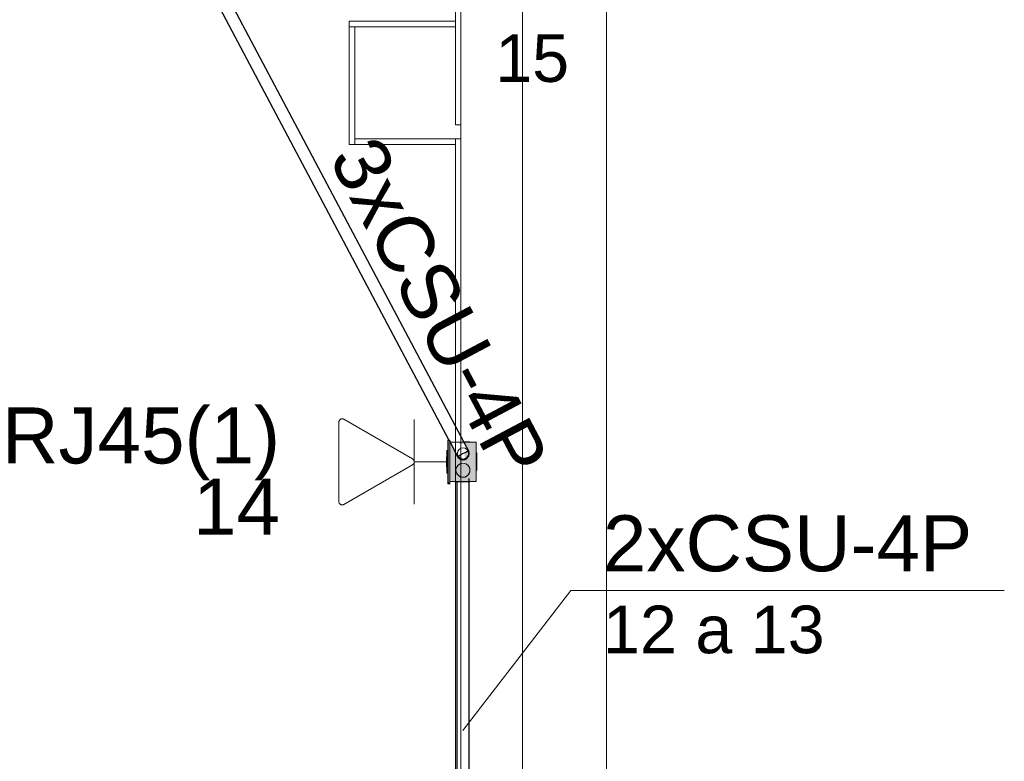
# Model space of a CAD drawing. Header units: millimetres. Extents: x 4476663 to 4477054, y -30323851 to -30323414.
# Tile 255 of 256: x 4476957.6 to 4476961.12, y -30323510.9 to -30323508.25. Entities that reach past the tile are written whole.
import ezdxf

# ---------------------------------------------------------------- set-up
doc = ezdxf.new("R2010")
doc.units = ezdxf.units.MM
doc.linetypes.add('NULL', pattern=[0])
for name, color, linetype, lineweight in [('CE-Caixa', 9, 'Continuous', 18), ('CE-Condutos (Baixa)', 6, 'Continuous', 25), ('CE-Condutos (Teto)', 1, 'Continuous', 25), ('CE-PT Dados', 7, 'Continuous', 5), ('CE-Textos fios', 7, 'Continuous', 9), ('IFC-Caixa de passagem-Contorno', 44, 'Continuous', 5), ('IFC-Parede padrão-Contorno', 44, 'Continuous', 5), ('Textos', 7, 'Continuous', 9)]:
    doc.layers.add(name, color=color, linetype=linetype, lineweight=lineweight)
doc.styles.add('ARIAL', font='arial.ttf')

msp = doc.modelspace()

# ---------------------------------------------------------------- hatches: boundary and pattern name
at = {"layer": 'CE-Caixa', "linetype": 'Continuous'}
for points in [[(4476959.1344, -30323509.756), (4476959.1344, -30323509.902), (4476959.1404, -30323509.9089), (4476959.1404, -30323509.759)], [(4476959.1818, -30323509.8694), (4476959.2034, -30323509.8794), (4476959.1949, -30323509.8829), (4476959.1629, -30323509.8704), (4476959.166, -30323509.8465), (4476959.1998, -30323509.8465), (4476959.1853, -30323509.8337), (4476959.1916, -30323509.8345), (4476959.176, -30323509.8115), (4476959.166, -30323509.8115), (4476959.166, -30323509.7967), (4476959.1404, -30323509.759), (4476959.1404, -30323509.899), (4476959.2354, -30323509.899), (4476959.2153, -30323509.8694)], [(4476959.2094, -30323509.7876), (4476959.1919, -30323509.804), (4476959.1991, -30323509.8213), (4476959.186, -30323509.8158), (4476959.1737, -30323509.8066), (4476959.1861, -30323509.8264), (4476959.201, -30323509.8357), (4476959.2121, -30323509.8647), (4476959.2354, -30323509.899), (4476959.2354, -30323509.759), (4476959.1998, -30323509.759), (4476959.1744, -30323509.7619), (4476959.1764, -30323509.7666), (4476959.1944, -30323509.7637)], [(4476959.1304, -30323509.8694), (4476959.1344, -30323509.8694), (4476959.1344, -30323509.818), (4476959.1304, -30323509.7886)], [(4476959.1304, -30323509.8465), (4476959.1304, -30323509.8137), (4476959.1284, -30323509.8115), (4476959.1284, -30323509.8465)], [(4476959.2004, -30323509.8373), (4476959.1814, -30323509.8348), (4476959.1662, -30323509.8465), (4476959.1637, -30323509.8655), (4476959.1754, -30323509.8807), (4476959.1944, -30323509.8832), (4476959.2095, -30323509.8715), (4476959.212, -30323509.8525)]]:
    msp.add_hatch(color=163, dxfattribs=at).paths.add_polyline_path(points)

# ---------------------------------------------------------------- linework, layer by layer
at = {"layer": 'CE-Caixa'}
for p, q in [((4476959.1378, -30323509.752), (4476959.1344, -30323509.756)), ((4476959.1344, -30323509.756), (4476959.1344, -30323509.7886)), ((4476959.1404, -30323509.759), (4476959.1404, -30323509.7568)), ((4476959.1404, -30323509.7886), (4476959.1404, -30323509.759)), ((4476959.1416, -30323509.759), (4476959.1404, -30323509.759)), ((4476959.1404, -30323509.759), (4476959.1404, -30323509.7886)), ((4476959.1944, -30323509.7574), (4476959.1911, -30323509.7574)), ((4476959.1998, -30323509.759), (4476959.192, -30323509.759)), ((4476959.2004, -30323509.7574), (4476959.1944, -30323509.7574)), ((4476959.226, -30323509.759), (4476959.1998, -30323509.759)), ((4476959.2056, -30323509.7574), (4476959.2004, -30323509.7574)), ((4476959.2095, -30323509.7574), (4476959.2056, -30323509.7574)), ((4476959.212, -30323509.7574), (4476959.2095, -30323509.7574)), ((4476959.2284, -30323509.759), (4476959.226, -30323509.759)), ((4476959.2354, -30323509.759), (4476959.2284, -30323509.759)), ((4476959.2354, -30323509.7666), (4476959.2354, -30323509.759)), ((4476959.2354, -30323509.7737), (4476959.2354, -30323509.7666)), ((4476959.2354, -30323509.797), (4476959.2354, -30323509.7737)), ((4476959.1344, -30323509.7886), (4476959.1304, -30323509.7886)), ((4476959.1304, -30323509.7886), (4476959.1304, -30323509.8115)), ((4476959.1344, -30323509.7886), (4476959.1344, -30323509.8115)), ((4476959.1404, -30323509.8115), (4476959.1404, -30323509.7886)), ((4476959.1404, -30323509.7886), (4476959.1404, -30323509.8115)), ((4476959.2354, -30323509.804), (4476959.2354, -30323509.797)), ((4476959.2368, -30323509.797), (4476959.2354, -30323509.797)), ((4476959.2354, -30323509.8278), (4476959.2354, -30323509.804)), ((4476959.2368, -30323509.804), (4476959.2354, -30323509.804)), ((4476959.2368, -30323509.7981), (4476959.2368, -30323509.797)), ((4476959.2368, -30323509.8013), (4476959.2368, -30323509.7981)), ((4476959.2368, -30323509.804), (4476959.2368, -30323509.8013)), ((4476959.2368, -30323509.8048), (4476959.2368, -30323509.804)), ((4476959.2368, -30323509.8073), (4476959.2368, -30323509.8048)), ((4476959.2368, -30323509.8113), (4476959.2368, -30323509.8073)), ((4476959.1304, -30323509.8115), (4476959.1284, -30323509.8115)), ((4476959.1284, -30323509.8115), (4476959.1284, -30323509.8465)), ((4476959.1304, -30323509.8115), (4476959.1304, -30323509.8465)), ((4476959.1344, -30323509.8115), (4476959.1344, -30323509.8465)), ((4476959.1404, -30323509.8238), (4476959.1404, -30323509.8115)), ((4476959.1404, -30323509.8115), (4476959.1404, -30323509.8125)), ((4476959.1404, -30323509.8125), (4476959.1404, -30323509.8278)), ((4476959.1404, -30323509.8242), (4476959.1404, -30323509.8238)), ((4476959.1404, -30323509.8465), (4476959.1404, -30323509.8242)), ((4476959.1404, -30323509.8278), (4476959.1404, -30323509.8465)), ((4476959.1702, -30323509.8413), (4476959.1662, -30323509.8465)), ((4476959.1754, -30323509.8373), (4476959.1702, -30323509.8413)), ((4476959.1814, -30323509.8348), (4476959.1754, -30323509.8373)), ((4476959.1879, -30323509.834), (4476959.1814, -30323509.8348)), ((4476959.1944, -30323509.8348), (4476959.1879, -30323509.834)), ((4476959.2004, -30323509.8373), (4476959.1944, -30323509.8348)), ((4476959.2056, -30323509.8413), (4476959.2004, -30323509.8373)), ((4476959.2095, -30323509.8465), (4476959.2056, -30323509.8413)), ((4476959.2354, -30323509.8402), (4476959.2354, -30323509.8278)), ((4476959.2354, -30323509.8408), (4476959.2354, -30323509.8402)), ((4476959.2354, -30323509.8519), (4476959.2354, -30323509.8408)), ((4476959.2368, -30323509.8165), (4476959.2368, -30323509.8113)), ((4476959.2368, -30323509.8225), (4476959.2368, -30323509.8165)), ((4476959.2368, -30323509.829), (4476959.2368, -30323509.8225)), ((4476959.2368, -30323509.8355), (4476959.2368, -30323509.829)), ((4476959.2368, -30323509.8415), (4476959.2368, -30323509.8355)), ((4476959.2368, -30323509.8467), (4476959.2368, -30323509.8415)), ((4476959.1284, -30323509.8465), (4476959.1304, -30323509.8465)), ((4476959.1304, -30323509.8465), (4476959.1304, -30323509.8694)), ((4476959.1304, -30323509.8694), (4476959.1344, -30323509.8694)), ((4476959.1344, -30323509.8465), (4476959.1344, -30323509.8694)), ((4476959.1344, -30323509.8694), (4476959.1344, -30323509.902)), ((4476959.1404, -30323509.8694), (4476959.1404, -30323509.8465)), ((4476959.1404, -30323509.8465), (4476959.1404, -30323509.8694)), ((4476959.1404, -30323509.899), (4476959.1404, -30323509.8694)), ((4476959.1404, -30323509.8694), (4476959.1404, -30323509.8889)), ((4476959.1637, -30323509.8525), (4476959.1629, -30323509.859)), ((4476959.1629, -30323509.859), (4476959.1637, -30323509.8655)), ((4476959.1662, -30323509.8465), (4476959.1637, -30323509.8525)), ((4476959.1637, -30323509.8655), (4476959.1662, -30323509.8715)), ((4476959.1662, -30323509.8715), (4476959.1702, -30323509.8767)), ((4476959.1702, -30323509.8767), (4476959.1754, -30323509.8807)), ((4476959.2004, -30323509.8807), (4476959.2056, -30323509.8767)), ((4476959.2056, -30323509.8767), (4476959.2095, -30323509.8715)), ((4476959.212, -30323509.8525), (4476959.2095, -30323509.8465)), ((4476959.2095, -30323509.8715), (4476959.212, -30323509.8655)), ((4476959.2129, -30323509.859), (4476959.212, -30323509.8525)), ((4476959.212, -30323509.8655), (4476959.2129, -30323509.859)), ((4476959.2354, -30323509.8642), (4476959.2354, -30323509.8519)), ((4476959.2354, -30323509.8802), (4476959.2354, -30323509.8642)), ((4476959.2368, -30323509.8507), (4476959.2368, -30323509.8467)), ((4476959.2368, -30323509.8532), (4476959.2368, -30323509.8507)), ((4476959.2368, -30323509.8567), (4476959.2368, -30323509.8516)), ((4476959.2368, -30323509.8599), (4476959.2368, -30323509.8567)), ((4476959.1344, -30323509.902), (4476959.1404, -30323509.9089)), ((4476959.1404, -30323509.8889), (4476959.1404, -30323509.8902)), ((4476959.1404, -30323509.8902), (4476959.1404, -30323509.8914)), ((4476959.1404, -30323509.8914), (4476959.1404, -30323509.899)), ((4476959.1404, -30323509.9089), (4476959.1404, -30323509.899)), ((4476959.1404, -30323509.899), (4476959.1561, -30323509.899)), ((4476959.1561, -30323509.899), (4476959.1604, -30323509.899)), ((4476959.1604, -30323509.899), (4476959.1629, -30323509.899)), ((4476959.1629, -30323509.899), (4476959.166, -30323509.899)), ((4476959.1629, -30323509.899), (4476959.1629, -30323509.9006)), ((4476959.1629, -30323509.9006), (4476959.1637, -30323509.9006)), ((4476959.1637, -30323509.9006), (4476959.166, -30323509.9006)), ((4476959.166, -30323509.899), (4476959.1884, -30323509.899)), ((4476959.166, -30323509.9006), (4476959.1662, -30323509.9006)), ((4476959.1662, -30323509.9006), (4476959.1702, -30323509.9006)), ((4476959.1702, -30323509.9006), (4476959.1754, -30323509.9006)), ((4476959.1754, -30323509.8807), (4476959.1814, -30323509.8832)), ((4476959.1754, -30323509.9006), (4476959.1814, -30323509.9006)), ((4476959.1814, -30323509.8832), (4476959.1879, -30323509.884)), ((4476959.1814, -30323509.9006), (4476959.1879, -30323509.9006)), ((4476959.1879, -30323509.884), (4476959.1944, -30323509.8832)), ((4476959.1879, -30323509.9006), (4476959.1944, -30323509.9006)), ((4476959.1884, -30323509.899), (4476959.1981, -30323509.899)), ((4476959.1944, -30323509.8832), (4476959.2004, -30323509.8807)), ((4476959.1944, -30323509.9006), (4476959.2004, -30323509.9006)), ((4476959.1981, -30323509.899), (4476959.2103, -30323509.899)), ((4476959.2004, -30323509.9006), (4476959.2056, -30323509.9006)), ((4476959.2056, -30323509.9006), (4476959.2095, -30323509.9006)), ((4476959.2095, -30323509.9006), (4476959.2103, -30323509.9006)), ((4476959.2103, -30323509.899), (4476959.2129, -30323509.899)), ((4476959.2103, -30323509.9006), (4476959.212, -30323509.9006)), ((4476959.212, -30323509.9006), (4476959.2129, -30323509.9006)), ((4476959.2129, -30323509.899), (4476959.2354, -30323509.899)), ((4476959.2129, -30323509.9006), (4476959.2129, -30323509.899)), ((4476959.2354, -30323509.899), (4476959.2354, -30323509.8802))]:
    msp.add_line(p, q, dxfattribs=at)
at = {"layer": 'CE-Condutos (Baixa)'}
for p, q in [((4476959.166, -30323509.9006), (4476959.166, -30323511.6883)), ((4476959.2103, -30323511.6768), (4476959.2103, -30323509.8889))]:
    msp.add_line(p, q, dxfattribs=at)
at = {"layer": 'CE-Condutos (Teto)'}
for p, q in [((4476959.1911, -30323509.7574), (4476958.1299, -30323507.7573)), ((4476958.0945, -30323507.7857), (4476959.1378, -30323509.752)), ((4476959.1378, -30323509.752), (4476959.1404, -30323509.7568)), ((4476959.1404, -30323509.7568), (4476959.1416, -30323509.759)), ((4476959.1416, -30323509.759), (4476959.1573, -30323509.7886)), ((4476959.192, -30323509.759), (4476959.1911, -30323509.7574)), ((4476959.196, -30323509.7666), (4476959.192, -30323509.759)), ((4476959.2076, -30323509.7885), (4476959.196, -30323509.7666)), ((4476959.1573, -30323509.7886), (4476959.1604, -30323509.7945)), ((4476959.1604, -30323509.7945), (4476959.1683, -30323509.8094)), ((4476959.1676, -30323509.8073), (4476959.1676, -30323509.8076)), ((4476959.1676, -30323509.8076), (4476959.1679, -30323509.8079)), ((4476959.1679, -30323509.8079), (4476959.1687, -30323509.8092)), ((4476959.1683, -30323509.8094), (4476959.1685, -30323509.8093)), ((4476959.1685, -30323509.8093), (4476959.1687, -30323509.8092)), ((4476959.1685, -30323509.8093), (4476959.1698, -30323509.8122)), ((4476959.1687, -30323509.8092), (4476959.1719, -30323509.8141)), ((4476959.1689, -30323509.8091), (4476959.1727, -30323509.807)), ((4476959.1727, -30323509.807), (4476959.1792, -30323509.8036)), ((4476959.1792, -30323509.8036), (4476959.1872, -30323509.7994)), ((4476959.1872, -30323509.7994), (4476959.1953, -30323509.7951)), ((4476959.1953, -30323509.7951), (4476959.2021, -30323509.7915)), ((4476959.2021, -30323509.7915), (4476959.2065, -30323509.7891)), ((4476959.2065, -30323509.7891), (4476959.2074, -30323509.7886)), ((4476959.2068, -30323509.8103), (4476959.2086, -30323509.8076)), ((4476959.2068, -30323509.8103), (4476959.2083, -30323509.8081)), ((4476959.2074, -30323509.7886), (4476959.2076, -30323509.7885)), ((4476959.2086, -30323509.7904), (4476959.2074, -30323509.7886)), ((4476959.2083, -30323509.7899), (4476959.2074, -30323509.7886)), ((4476959.2074, -30323509.7886), (4476959.2074, -30323509.7886)), ((4476959.2103, -30323509.799), (4476959.2086, -30323509.7904)), ((4476959.2086, -30323509.8076), (4476959.2103, -30323509.799)), ((4476959.1698, -30323509.8122), (4476959.1719, -30323509.8141)), ((4476959.1719, -30323509.8141), (4476959.1724, -30323509.8148)), ((4476959.1724, -30323509.8148), (4476959.1738, -30323509.8158)), ((4476959.1738, -30323509.8158), (4476959.1784, -30323509.819)), ((4476959.1738, -30323509.8158), (4476959.1767, -30323509.8184)), ((4476959.1767, -30323509.8184), (4476959.1784, -30323509.819)), ((4476959.1784, -30323509.819), (4476959.1795, -30323509.8197)), ((4476959.1795, -30323509.8197), (4476959.1827, -30323509.8203)), ((4476959.1827, -30323509.8203), (4476959.1867, -30323509.8212)), ((4476959.1827, -30323509.8203), (4476959.1855, -30323509.8213)), ((4476959.1855, -30323509.8213), (4476959.1867, -30323509.8212)), ((4476959.1867, -30323509.8212), (4476959.1879, -30323509.8214)), ((4476959.1879, -30323509.8214), (4476959.1912, -30323509.8207)), ((4476959.1912, -30323509.8207), (4476959.1957, -30323509.8197)), ((4476959.1912, -30323509.8207), (4476959.1948, -30323509.8203)), ((4476959.1948, -30323509.8203), (4476959.1959, -30323509.8197)), ((4476959.1957, -30323509.8197), (4476959.1959, -30323509.8197)), ((4476959.1959, -30323509.8197), (4476959.1965, -30323509.8197)), ((4476959.1965, -30323509.8197), (4476959.2003, -30323509.8171)), ((4476959.2003, -30323509.8171), (4476959.2032, -30323509.8152)), ((4476959.2003, -30323509.8171), (4476959.2029, -30323509.8156)), ((4476959.2029, -30323509.8156), (4476959.2032, -30323509.8152)), ((4476959.2032, -30323509.8152), (4476959.2037, -30323509.8148)), ((4476959.2037, -30323509.8148), (4476959.2068, -30323509.8103))]:
    msp.add_line(p, q, dxfattribs=at)
at = {"layer": 'CE-PT Dados'}
for p, q in [((4476958.7443, -30323509.9707), (4476958.7444, -30323509.6874)), ((4476958.7624, -30323509.677), (4476959.0077, -30323509.8186)), ((4476959.0137, -30323509.829), (4476959.0137, -30323509.6778)), ((4476959.0077, -30323509.8394), (4476958.7623, -30323509.9811)), ((4476959.0137, -30323509.829), (4476959.1343, -30323509.829)), ((4476959.0137, -30323509.829), (4476959.0137, -30323509.9802))]:
    msp.add_line(p, q, dxfattribs=at)
for points in [[(4476958.7624, -30323509.677), (4476958.7612, -30323509.6764), (4476958.7599, -30323509.6759), (4476958.7585, -30323509.6756), (4476958.7571, -30323509.6754), (4476958.7557, -30323509.6754), (4476958.7543, -30323509.6756), (4476958.753, -30323509.6759), (4476958.7517, -30323509.6764), (4476958.7504, -30323509.677), (4476958.7493, -30323509.6778), (4476958.7482, -30323509.6787), (4476958.7472, -30323509.6797), (4476958.7464, -30323509.6808), (4476958.7457, -30323509.682), (4476958.7451, -30323509.6833), (4476958.7447, -30323509.6846), (4476958.7445, -30323509.686), (4476958.7444, -30323509.6874)], [(4476959.0077, -30323509.8394), (4476959.0088, -30323509.8386), (4476959.0099, -30323509.8377), (4476959.0109, -30323509.8367), (4476959.0117, -30323509.8356), (4476959.0124, -30323509.8344), (4476959.0129, -30323509.8331), (4476959.0133, -30323509.8318), (4476959.0136, -30323509.8304), (4476959.0137, -30323509.829), (4476959.0136, -30323509.8276), (4476959.0133, -30323509.8262), (4476959.0129, -30323509.8249), (4476959.0124, -30323509.8236), (4476959.0117, -30323509.8224), (4476959.0109, -30323509.8213), (4476959.0099, -30323509.8203), (4476959.0088, -30323509.8194), (4476959.0077, -30323509.8186)], [(4476958.7443, -30323509.9707), (4476958.7444, -30323509.9721), (4476958.7446, -30323509.9734), (4476958.745, -30323509.9748), (4476958.7456, -30323509.976), (4476958.7463, -30323509.9773), (4476958.7471, -30323509.9784), (4476958.7481, -30323509.9794), (4476958.7491, -30323509.9803), (4476958.7503, -30323509.9811), (4476958.7515, -30323509.9817), (4476958.7528, -30323509.9822), (4476958.7542, -30323509.9825), (4476958.7556, -30323509.9826), (4476958.757, -30323509.9826), (4476958.7584, -30323509.9825), (4476958.7597, -30323509.9822), (4476958.761, -30323509.9817), (4476958.7623, -30323509.9811)]]:
    msp.add_lwpolyline(points, dxfattribs=at)
at = {"layer": 'CE-Textos fios'}
for p, q in [((4476959.1879, -30323510.7887), (4476959.5736, -30323510.2887)), ((4476959.5736, -30323510.2887), (4476961.1221, -30323510.2887))]:
    msp.add_line(p, q, dxfattribs=at)
at = {"layer": 'IFC-Caixa de passagem-Contorno'}
for p, q in [((4476959.1343, -30323509.751), (4476959.1343, -30323509.907)), ((4476959.1343, -30323509.751), (4476959.1403, -30323509.751)), ((4476959.1403, -30323509.751), (4476959.1403, -30323509.907)), ((4476959.1403, -30323509.759), (4476959.2353, -30323509.759)), ((4476959.2353, -30323509.759), (4476959.2353, -30323509.899)), ((4476959.1343, -30323509.907), (4476959.1403, -30323509.907)), ((4476959.1403, -30323509.899), (4476959.2353, -30323509.899))]:
    msp.add_line(p, q, dxfattribs=at)
for centre, radius in [((4476959.1879, -30323509.799), 0.0199), ((4476959.1879, -30323509.859), 0.025)]:
    msp.add_circle(centre, radius, dxfattribs=at)
at = {"layer": 'IFC-Parede padrão-Contorno', "color": 8, "lineweight": 5}
for p, q in [((4476959.7007, -30323518.6556), (4476959.7007, -30323495.1941)), ((4476959.4007, -30323522.8705), (4476959.4007, -30323501.7059)), ((4476959.1807, -30323536.687), (4476959.1807, -30323506.1867)), ((4476959.1607, -30323508.6253), (4476959.1607, -30323508.0327)), ((4476958.7811, -30323508.2696), (4476958.7811, -30323508.2553)), ((4476958.7811, -30323508.2553), (4476958.8901, -30323508.2553)), ((4476958.8901, -30323508.2553), (4476959.1607, -30323508.2553)), ((4476958.7811, -30323508.2753), (4476958.7811, -30323508.2696)), ((4476958.7811, -30323508.2753), (4476959.0517, -30323508.2753)), ((4476958.7811, -30323508.5748), (4476958.7811, -30323508.2753)), ((4476958.8011, -30323508.3959), (4476958.8011, -30323508.2753)), ((4476959.0517, -30323508.2753), (4476959.1607, -30323508.2753)), ((4476958.8011, -30323508.6953), (4476958.8011, -30323508.3959)), ((4476958.7811, -30323508.6953), (4476958.7811, -30323508.5748)), ((4476959.1607, -30323508.6253), (4476959.1743, -30323508.6253)), ((4476959.1743, -30323508.6253), (4476959.1807, -30323508.6253)), ((4476958.8011, -30323508.6753), (4476958.9043, -30323508.6753)), ((4476958.9043, -30323508.6753), (4476959.1607, -30323508.6753)), ((4476959.1607, -30323508.6753), (4476959.1671, -30323508.6753)), ((4476959.1607, -30323513.4334), (4476959.1607, -30323508.6753)), ((4476959.1671, -30323508.6753), (4476959.1807, -30323508.6753)), ((4476958.7811, -30323508.6953), (4476958.7954, -30323508.6953)), ((4476958.7954, -30323508.6953), (4476958.8011, -30323508.6953)), ((4476958.8011, -30323508.6953), (4476959.0575, -30323508.6953)), ((4476959.0575, -30323508.6953), (4476959.1607, -30323508.6953))]:
    msp.add_line(p, q, dxfattribs=at)

# ---------------------------------------------------------------- texts
at = {"layer": 'CE-Textos fios', "linetype": 'NULL', "attachment_point": 7, "line_spacing_factor": 0.6, "style": 'ARIAL'}
for s, insert, char_height, width in [('15', (4476959.303, -30323508.4747), 0.17, 0.52814), ('2xCSU-4P', (4476959.6879, -30323510.2227), 0.2, 2.639939), ('12 a 13', (4476959.6879, -30323510.5148), 0.17, 1.584162)]:
    msp.add_mtext(s, dxfattribs=dict(at, insert=insert, char_height=char_height, width=width))
at = {"layer": 'CE-Textos fios', "linetype": 'NULL', "insert": (4476958.7035, -30323508.7452), "char_height": 0.2, "width": 2.639939, "attachment_point": 7, "rotation": 297.9495, "line_spacing_factor": 0.6, "style": 'ARIAL'}
msp.add_mtext('3xCSU-4P', dxfattribs=at)
at = {"layer": 'Textos', "linetype": 'NULL', "char_height": 0.2, "attachment_point": 9, "line_spacing_factor": 0.6, "style": 'ARIAL'}
for s, insert, width in [('RJ45(1)', (4476958.5343, -30323509.895), 1.987195), ('14', (4476958.5343, -30323510.089), 0.621341)]:
    msp.add_mtext(s, dxfattribs=dict(at, insert=insert, width=width))

doc.saveas('drawing.dxf')
